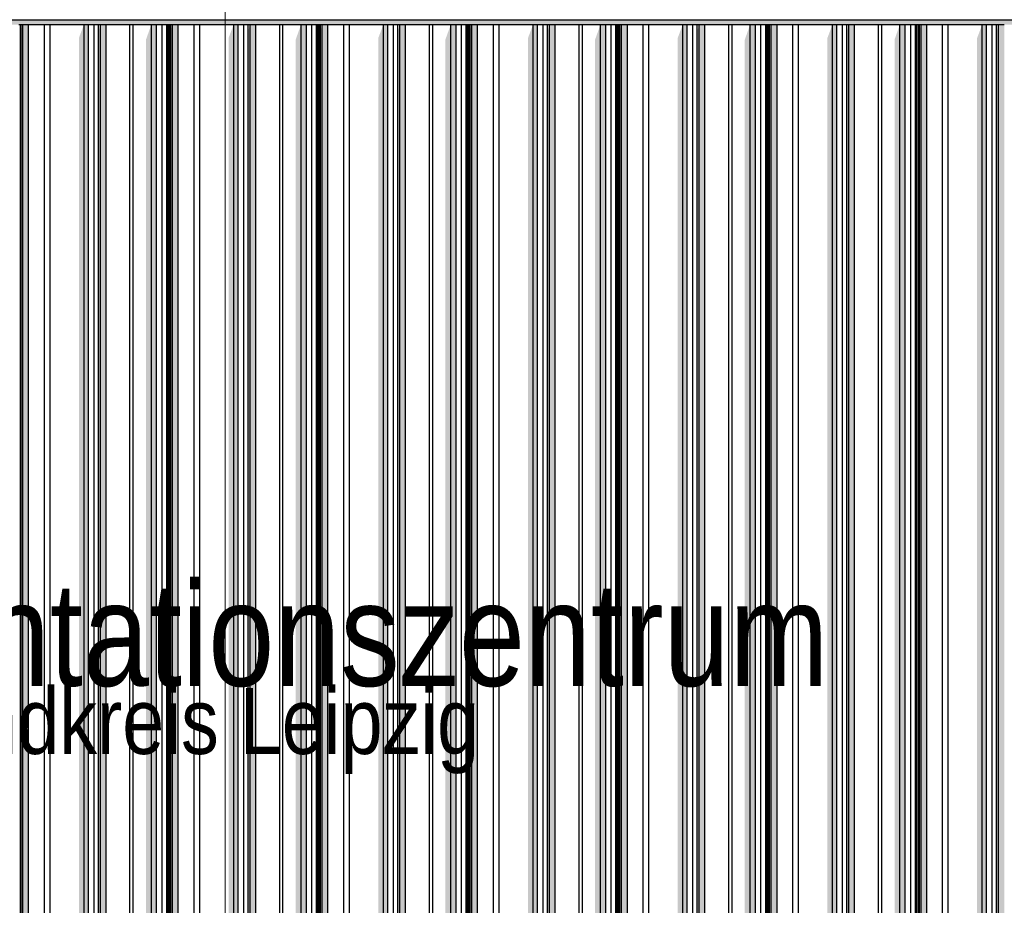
# Model space of a CAD drawing. Header units: metres. Extents: x -58265 to 590738, y -55036 to 35250.
# Tile 67 of 160: x 545116 to 547729, y -49406 to -47056. Entities that reach past the tile are written whole.
import ezdxf

# ---------------------------------------------------------------- set-up
doc = ezdxf.new("R2010")
doc.units = ezdxf.units.M
doc.header["$LTSCALE"] = 0.05
doc.linetypes.add('Strichlinie_ eng', pattern=[46, 30, -16])
for name, color, linetype in [('Ansicht Süd_3_A_1_Fassaden', 7, 'Continuous'), ('Ansicht Süd_3_A_1_Schraffuren', 7, 'Continuous'), ('Ansicht Süd_3_A_1_Wände_Außen', 7, 'Continuous'), ('Ansicht Süd_3_A_3_Achsen_Raster', 7, 'Continuous'), ('Ansicht Süd_3_A_4_Text', 7, 'Continuous')]:
    doc.layers.add(name, color=color, linetype=linetype)
doc.styles.add('ERSTELLTER_STIL_2', font='txt')

msp = doc.modelspace()

# ---------------------------------------------------------------- hatches: boundary and pattern name
at = {"layer": 'Ansicht Süd_3_A_1_Schraffuren', "linetype": 'Continuous', "lineweight": 15}
for points in [[(548085.9, -47056.1), (542835.9, -47056.1), (542835.9, -47068.9), (548085.9, -47068.9)], [(545119.7, -47084.9), (545118, -47099.2), (545118, -48648.9), (545119.7, -48648.9)], [(545119.7, -47084.9), (545119.7, -48648.9), (545124.2, -48648.9), (545124.2, -47068.9)], [(545124.2, -48648.9), (545139.4, -48648.9), (545139.4, -47068.9), (545124.2, -47068.9)], [(545273, -47104.7), (545273, -48648.9), (545286.7, -48648.9), (545286.7, -47068.9)], [(545286.7, -48648.9), (545298.3, -48648.9), (545298.3, -47068.9), (545286.7, -47068.9)], [(545324.9, -47087.3), (545323.3, -47099.8), (545323.3, -48648.9), (545324.9, -48648.9)], [(545324.9, -47087.3), (545324.9, -48648.9), (545330.2, -48648.9), (545330.2, -47068.9)], [(545330.2, -48648.9), (545345.2, -48648.9), (545345.2, -47068.9), (545330.2, -47068.9)], [(545465.5, -47068.9), (545451.2, -47109), (545451.2, -48648.9), (545465.5, -48648.9)], [(545465.5, -48648.9), (545479.5, -48648.9), (545479.5, -47068.9), (545465.5, -47068.9)], [(545509.6, -47068.9), (545507.2, -47074.8), (545507.2, -48648.9), (545509.6, -48648.9)], [(545509.6, -48648.9), (545511.4, -48648.9), (545511.4, -47068.9), (545509.6, -47068.9)], [(545517, -47084.9), (545515.4, -47099.2), (545515.4, -48648.9), (545517, -48648.9)], [(545517, -47084.9), (545517, -48648.9), (545521.5, -48648.9), (545521.5, -47068.9)], [(545521.5, -48648.9), (545536.8, -48648.9), (545536.8, -47068.9), (545521.5, -47068.9)], [(545684, -47068.9), (545670.3, -47104.7), (545670.3, -48648.9), (545684, -48648.9)], [(545684, -48648.9), (545695.6, -48648.9), (545695.6, -47068.9), (545684, -47068.9)], [(545720.7, -47099.8), (545720.7, -48648.9), (545722.3, -48648.9), (545722.3, -47087.3)], [(545722.3, -47087.3), (545722.3, -48648.9), (545727.5, -48648.9), (545727.5, -47068.9)], [(545727.5, -48648.9), (545742.6, -48648.9), (545742.6, -47068.9), (545727.5, -47068.9)], [(545862.8, -47068.9), (545848.5, -47109), (545848.5, -48648.9), (545862.8, -48648.9)], [(545862.8, -48648.9), (545876.9, -48648.9), (545876.9, -47068.9), (545862.8, -47068.9)], [(545907, -47068.9), (545904.6, -47074.8), (545904.6, -48648.9), (545907, -48648.9)], [(545907, -48648.9), (545908.7, -48648.9), (545908.7, -47068.9), (545907, -47068.9)], [(545912.7, -47099.2), (545912.7, -48648.9), (545914.4, -48648.9), (545914.4, -47084.9)], [(545914.4, -47084.9), (545914.4, -48648.9), (545918.9, -48648.9), (545918.9, -47068.9)], [(545918.9, -48648.9), (545934.1, -48648.9), (545934.1, -47068.9), (545918.9, -47068.9)], [(546081.4, -47068.9), (546067.7, -47104.7), (546067.7, -48648.9), (546081.4, -48648.9)], [(546081.4, -48648.9), (546093, -48648.9), (546093, -47068.9), (546081.4, -47068.9)], [(546118.1, -47099.8), (546118.1, -48648.9), (546119.6, -48648.9), (546119.6, -47087.3)], [(546119.6, -47087.3), (546119.6, -48648.9), (546124.9, -48648.9), (546124.9, -47068.9)], [(546124.9, -48648.9), (546139.9, -48648.9), (546139.9, -47068.9), (546124.9, -47068.9)], [(546260.2, -47068.9), (546245.9, -47109), (546245.9, -48648.9), (546260.2, -48648.9)], [(546260.2, -48648.9), (546274.2, -48648.9), (546274.2, -47068.9), (546260.2, -47068.9)], [(546301.9, -48648.9), (546304.3, -48648.9), (546304.3, -47068.9), (546301.9, -47074.8)], [(546304.3, -48648.9), (546306.1, -48648.9), (546306.1, -47068.9), (546304.3, -47068.9)], [(546311.8, -47084.9), (546310.1, -47099.2), (546310.1, -48648.9), (546311.8, -48648.9)], [(546311.8, -47084.9), (546311.8, -48648.9), (546316.3, -48648.9), (546316.3, -47068.9)], [(546316.3, -48648.9), (546331.5, -48648.9), (546331.5, -47068.9), (546316.3, -47068.9)], [(546478.8, -47068.9), (546465.1, -47104.7), (546465.1, -48648.9), (546478.8, -48648.9)], [(546478.8, -48648.9), (546490.4, -48648.9), (546490.4, -47068.9), (546478.8, -47068.9)], [(546515.4, -47099.8), (546515.4, -48648.9), (546517, -48648.9), (546517, -47087.3)], [(546517, -47087.3), (546517, -48648.9), (546522.2, -48648.9), (546522.2, -47068.9)], [(546522.2, -48648.9), (546537.3, -48648.9), (546537.3, -47068.9), (546522.2, -47068.9)], [(546657.6, -47068.9), (546643.2, -47109), (546643.2, -48648.9), (546657.6, -48648.9)], [(546657.6, -48648.9), (546671.6, -48648.9), (546671.6, -47068.9), (546657.6, -47068.9)], [(546701.7, -47068.9), (546699.3, -47074.8), (546699.3, -48648.9), (546701.7, -48648.9)], [(546701.7, -48648.9), (546703.5, -48648.9), (546703.5, -47068.9), (546701.7, -47068.9)], [(546707.5, -47099.2), (546707.5, -48648.9), (546709.1, -48648.9), (546709.1, -47084.9)], [(546709.1, -47084.9), (546709.1, -48648.9), (546713.6, -48648.9), (546713.6, -47068.9)], [(546713.6, -48648.9), (546728.9, -48648.9), (546728.9, -47068.9), (546713.6, -47068.9)], [(546862.4, -47104.7), (546862.4, -48648.9), (546876.1, -48648.9), (546876.1, -47068.9)], [(546876.1, -48648.9), (546887.7, -48648.9), (546887.7, -47068.9), (546876.1, -47068.9)], [(546914.4, -47087.3), (546912.8, -47099.8), (546912.8, -48648.9), (546914.4, -48648.9)], [(546914.4, -47087.3), (546914.4, -48648.9), (546919.6, -48648.9), (546919.6, -47068.9)], [(546919.6, -48648.9), (546934.7, -48648.9), (546934.7, -47068.9), (546919.6, -47068.9)], [(547054.9, -47068.9), (547040.6, -47109), (547040.6, -48648.9), (547054.9, -48648.9)], [(547054.9, -48648.9), (547068.9, -48648.9), (547068.9, -47068.9), (547054.9, -47068.9)], [(547096.7, -47074.8), (547096.7, -48648.9), (547099.1, -48648.9), (547099.1, -47068.9)], [(547099.1, -48648.9), (547100.8, -48648.9), (547100.8, -47068.9), (547099.1, -47068.9)], [(547104.8, -47099.2), (547104.8, -48648.9), (547106.5, -48648.9), (547106.5, -47084.9)], [(547106.5, -47084.9), (547106.5, -48648.9), (547111, -48648.9), (547111, -47068.9)], [(547111, -48648.9), (547126.2, -48648.9), (547126.2, -47068.9), (547111, -47068.9)], [(547273.5, -47068.9), (547259.8, -47104.7), (547259.8, -48648.9), (547273.5, -48648.9)], [(547273.5, -48648.9), (547285.1, -48648.9), (547285.1, -47068.9), (547273.5, -47068.9)], [(547311.7, -47087.3), (547310.1, -47099.8), (547310.1, -48648.9), (547311.7, -48648.9)], [(547311.7, -47087.3), (547311.7, -48648.9), (547317, -48648.9), (547317, -47068.9)], [(547317, -48648.9), (547332, -48648.9), (547332, -47068.9), (547317, -47068.9)], [(547452.3, -47068.9), (547438, -47109), (547438, -48648.9), (547452.3, -48648.9)], [(547452.3, -48648.9), (547466.3, -48648.9), (547466.3, -47068.9), (547452.3, -47068.9)], [(547496.4, -47068.9), (547494, -47074.8), (547494, -48648.9), (547496.4, -48648.9)], [(547496.4, -48648.9), (547498.2, -48648.9), (547498.2, -47068.9), (547496.4, -47068.9)], [(547502.2, -47099.2), (547502.2, -48648.9), (547503.9, -48648.9), (547503.9, -47084.9)], [(547503.9, -47084.9), (547503.9, -48648.9), (547508.4, -48648.9), (547508.4, -47068.9)], [(547508.4, -48648.9), (547523.6, -48648.9), (547523.6, -47068.9), (547508.4, -47068.9)], [(547670.9, -47068.9), (547657.2, -47104.7), (547657.2, -48648.9), (547670.9, -48648.9)], [(547670.9, -48648.9), (547682.5, -48648.9), (547682.5, -47068.9), (547670.9, -47068.9)], [(547709.1, -47087.3), (547707.5, -47099.8), (547707.5, -48648.9), (547709.1, -48648.9)], [(547709.1, -47087.3), (547709.1, -48648.9), (547714.3, -48648.9), (547714.3, -47068.9)], [(547714.3, -48648.9), (547729.4, -48648.9), (547729.4, -47068.9), (547714.3, -47068.9)], [(545118, -48648.9), (545118, -50248.9), (545119.7, -50248.9), (545119.7, -48648.9)], [(545119.7, -50248.9), (545124.2, -50248.9), (545124.2, -48648.9), (545119.7, -48648.9)], [(545124.2, -50248.9), (545139.4, -50248.9), (545139.4, -48648.9), (545124.2, -48648.9)], [(545273, -48648.9), (545273, -50248.9), (545286.7, -50248.9), (545286.7, -48648.9)], [(545286.7, -50248.9), (545298.3, -50248.9), (545298.3, -48648.9), (545286.7, -48648.9)], [(545323.3, -48648.9), (545323.3, -50248.9), (545324.9, -50248.9), (545324.9, -48648.9)], [(545324.9, -50248.9), (545330.2, -50248.9), (545330.2, -48648.9), (545324.9, -48648.9)], [(545330.2, -50248.9), (545345.2, -50248.9), (545345.2, -48648.9), (545330.2, -48648.9)], [(545451.2, -48648.9), (545451.2, -50248.9), (545465.5, -50248.9), (545465.5, -48648.9)], [(545465.5, -50248.9), (545479.5, -50248.9), (545479.5, -48648.9), (545465.5, -48648.9)], [(545507.2, -48648.9), (545507.2, -50248.9), (545509.6, -50248.9), (545509.6, -48648.9)], [(545509.6, -50248.9), (545511.4, -50248.9), (545511.4, -48648.9), (545509.6, -48648.9)], [(545515.4, -48648.9), (545515.4, -50248.9), (545517, -50248.9), (545517, -48648.9)], [(545517, -50248.9), (545521.5, -50248.9), (545521.5, -48648.9), (545517, -48648.9)], [(545521.5, -50248.9), (545536.8, -50248.9), (545536.8, -48648.9), (545521.5, -48648.9)], [(545670.3, -48648.9), (545670.3, -50248.9), (545684, -50248.9), (545684, -48648.9)], [(545684, -50248.9), (545695.6, -50248.9), (545695.6, -48648.9), (545684, -48648.9)], [(545720.7, -48648.9), (545720.7, -50248.9), (545722.3, -50248.9), (545722.3, -48648.9)], [(545722.3, -50248.9), (545727.5, -50248.9), (545727.5, -48648.9), (545722.3, -48648.9)], [(545727.5, -50248.9), (545742.6, -50248.9), (545742.6, -48648.9), (545727.5, -48648.9)], [(545848.5, -48648.9), (545848.5, -50248.9), (545862.8, -50248.9), (545862.8, -48648.9)], [(545862.8, -50248.9), (545876.9, -50248.9), (545876.9, -48648.9), (545862.8, -48648.9)], [(545904.6, -48648.9), (545904.6, -50248.9), (545907, -50248.9), (545907, -48648.9)], [(545907, -50248.9), (545908.7, -50248.9), (545908.7, -48648.9), (545907, -48648.9)], [(545912.7, -48648.9), (545912.7, -50248.9), (545914.4, -50248.9), (545914.4, -48648.9)], [(545914.4, -50248.9), (545918.9, -50248.9), (545918.9, -48648.9), (545914.4, -48648.9)], [(545918.9, -50248.9), (545934.1, -50248.9), (545934.1, -48648.9), (545918.9, -48648.9)], [(546067.7, -48648.9), (546067.7, -50248.9), (546081.4, -50248.9), (546081.4, -48648.9)], [(546081.4, -50248.9), (546093, -50248.9), (546093, -48648.9), (546081.4, -48648.9)], [(546118.1, -48648.9), (546118.1, -50248.9), (546119.6, -50248.9), (546119.6, -48648.9)], [(546119.6, -50248.9), (546124.9, -50248.9), (546124.9, -48648.9), (546119.6, -48648.9)], [(546124.9, -50248.9), (546139.9, -50248.9), (546139.9, -48648.9), (546124.9, -48648.9)], [(546245.9, -48648.9), (546245.9, -50248.9), (546260.2, -50248.9), (546260.2, -48648.9)], [(546260.2, -50248.9), (546274.2, -50248.9), (546274.2, -48648.9), (546260.2, -48648.9)], [(546301.9, -48648.9), (546301.9, -50248.9), (546304.3, -50248.9), (546304.3, -48648.9)], [(546304.3, -50248.9), (546306.1, -50248.9), (546306.1, -48648.9), (546304.3, -48648.9)], [(546310.1, -48648.9), (546310.1, -50248.9), (546311.8, -50248.9), (546311.8, -48648.9)], [(546311.8, -50248.9), (546316.3, -50248.9), (546316.3, -48648.9), (546311.8, -48648.9)], [(546316.3, -50248.9), (546331.5, -50248.9), (546331.5, -48648.9), (546316.3, -48648.9)], [(546465.1, -48648.9), (546465.1, -50248.9), (546478.8, -50248.9), (546478.8, -48648.9)], [(546478.8, -50248.9), (546490.4, -50248.9), (546490.4, -48648.9), (546478.8, -48648.9)], [(546515.4, -48648.9), (546515.4, -50248.9), (546517, -50248.9), (546517, -48648.9)], [(546517, -50248.9), (546522.2, -50248.9), (546522.2, -48648.9), (546517, -48648.9)], [(546522.2, -50248.9), (546537.3, -50248.9), (546537.3, -48648.9), (546522.2, -48648.9)], [(546643.2, -48648.9), (546643.2, -50248.9), (546657.6, -50248.9), (546657.6, -48648.9)], [(546657.6, -50248.9), (546671.6, -50248.9), (546671.6, -48648.9), (546657.6, -48648.9)], [(546699.3, -48648.9), (546699.3, -50248.9), (546701.7, -50248.9), (546701.7, -48648.9)], [(546701.7, -50248.9), (546703.5, -50248.9), (546703.5, -48648.9), (546701.7, -48648.9)], [(546707.5, -48648.9), (546707.5, -50248.9), (546709.1, -50248.9), (546709.1, -48648.9)], [(546709.1, -50248.9), (546713.6, -50248.9), (546713.6, -48648.9), (546709.1, -48648.9)], [(546713.6, -50248.9), (546728.9, -50248.9), (546728.9, -48648.9), (546713.6, -48648.9)], [(546862.4, -48648.9), (546862.4, -50248.9), (546876.1, -50248.9), (546876.1, -48648.9)], [(546876.1, -50248.9), (546887.7, -50248.9), (546887.7, -48648.9), (546876.1, -48648.9)], [(546912.8, -48648.9), (546912.8, -50248.9), (546914.4, -50248.9), (546914.4, -48648.9)], [(546914.4, -50248.9), (546919.6, -50248.9), (546919.6, -48648.9), (546914.4, -48648.9)], [(546919.6, -50248.9), (546934.7, -50248.9), (546934.7, -48648.9), (546919.6, -48648.9)], [(547040.6, -48648.9), (547040.6, -50248.9), (547054.9, -50248.9), (547054.9, -48648.9)], [(547054.9, -50248.9), (547068.9, -50248.9), (547068.9, -48648.9), (547054.9, -48648.9)], [(547096.7, -48648.9), (547096.7, -50248.9), (547099.1, -50248.9), (547099.1, -48648.9)], [(547099.1, -50248.9), (547100.8, -50248.9), (547100.8, -48648.9), (547099.1, -48648.9)], [(547104.8, -48648.9), (547104.8, -50248.9), (547106.5, -50248.9), (547106.5, -48648.9)], [(547106.5, -50248.9), (547111, -50248.9), (547111, -48648.9), (547106.5, -48648.9)], [(547111, -50248.9), (547126.2, -50248.9), (547126.2, -48648.9), (547111, -48648.9)], [(547259.8, -48648.9), (547259.8, -50248.9), (547273.5, -50248.9), (547273.5, -48648.9)], [(547273.5, -50248.9), (547285.1, -50248.9), (547285.1, -48648.9), (547273.5, -48648.9)], [(547310.1, -48648.9), (547310.1, -50248.9), (547311.7, -50248.9), (547311.7, -48648.9)], [(547311.7, -50248.9), (547317, -50248.9), (547317, -48648.9), (547311.7, -48648.9)], [(547317, -50248.9), (547332, -50248.9), (547332, -48648.9), (547317, -48648.9)], [(547438, -48648.9), (547438, -50248.9), (547452.3, -50248.9), (547452.3, -48648.9)], [(547452.3, -50248.9), (547466.3, -50248.9), (547466.3, -48648.9), (547452.3, -48648.9)], [(547494, -48648.9), (547494, -50248.9), (547496.4, -50248.9), (547496.4, -48648.9)], [(547496.4, -50248.9), (547498.2, -50248.9), (547498.2, -48648.9), (547496.4, -48648.9)], [(547502.2, -48648.9), (547502.2, -50248.9), (547503.9, -50248.9), (547503.9, -48648.9)], [(547503.9, -50248.9), (547508.4, -50248.9), (547508.4, -48648.9), (547503.9, -48648.9)], [(547508.4, -50248.9), (547523.6, -50248.9), (547523.6, -48648.9), (547508.4, -48648.9)], [(547657.2, -48648.9), (547657.2, -50248.9), (547670.9, -50248.9), (547670.9, -48648.9)], [(547670.9, -50248.9), (547682.5, -50248.9), (547682.5, -48648.9), (547670.9, -48648.9)], [(547707.5, -48648.9), (547707.5, -50248.9), (547709.1, -50248.9), (547709.1, -48648.9)], [(547709.1, -50248.9), (547714.3, -50248.9), (547714.3, -48648.9), (547709.1, -48648.9)], [(547714.3, -50248.9), (547729.4, -50248.9), (547729.4, -48648.9), (547714.3, -48648.9)]]:
    msp.add_hatch(color=7, dxfattribs=at).paths.add_polyline_path(points)

# ---------------------------------------------------------------- linework, layer by layer
at = {"layer": 'Ansicht Süd_3_A_1_Fassaden', "color": 7, "linetype": 'Continuous', "lineweight": 25}
for p, q in [((545114, -47068.9), (545117.9, -47068.9)), ((545117.9, -47068.9), (545119.7, -47068.9)), ((545117.9, -48648.9), (545117.9, -47068.9)), ((545119.7, -47068.9), (545124.2, -47068.9)), ((545119.7, -48648.9), (545119.7, -47068.9)), ((545124.2, -47068.9), (545139.4, -47068.9)), ((545124.2, -48648.9), (545124.2, -47068.9)), ((545139.4, -47068.9), (545181.4, -47068.9)), ((545139.4, -48648.9), (545139.4, -47068.9)), ((545181.4, -47068.9), (545196.6, -47068.9)), ((545181.4, -48648.9), (545181.4, -47068.9)), ((545196.6, -47068.9), (545286.7, -47068.9)), ((545196.6, -48648.9), (545196.6, -47068.9)), ((545286.7, -47068.9), (545298.3, -47068.9)), ((545286.7, -48648.9), (545286.7, -47068.9)), ((545298.3, -47068.9), (545313.3, -47068.9)), ((545298.3, -48648.9), (545298.3, -47068.9)), ((545313.3, -47068.9), (545324.9, -47068.9)), ((545313.3, -48648.9), (545313.3, -47068.9)), ((545324.9, -47068.9), (545330.2, -47068.9)), ((545324.9, -48648.9), (545324.9, -47068.9)), ((545330.2, -47068.9), (545345.2, -47068.9)), ((545330.2, -48648.9), (545330.2, -47068.9)), ((545345.2, -47068.9), (545408.6, -47068.9)), ((545345.2, -48648.9), (545345.2, -47068.9)), ((545408.6, -47068.9), (545417.4, -47068.9)), ((545408.6, -48648.9), (545408.6, -47068.9)), ((545417.4, -47068.9), (545465.5, -47068.9)), ((545417.4, -48648.9), (545417.4, -47068.9)), ((545465.5, -47068.9), (545479.5, -47068.9)), ((545465.5, -48648.9), (545465.5, -47068.9)), ((545479.5, -47068.9), (545494, -47068.9)), ((545479.5, -48648.9), (545479.5, -47068.9)), ((545494, -47068.9), (545506.6, -47068.9)), ((545494, -48648.9), (545494, -47068.9)), ((545506.6, -47068.9), (545509.6, -47068.9)), ((545506.6, -48648.9), (545506.6, -47068.9)), ((545509.6, -47068.9), (545511.4, -47068.9)), ((545509.6, -48648.9), (545509.6, -47068.9)), ((545511.4, -47068.9), (545515.3, -47068.9)), ((545511.4, -48648.9), (545511.4, -47068.9)), ((545515.3, -47068.9), (545517, -47068.9)), ((545515.3, -48648.9), (545515.3, -47068.9)), ((545517, -47068.9), (545521.5, -47068.9)), ((545517, -48648.9), (545517, -47068.9)), ((545521.5, -47068.9), (545536.8, -47068.9)), ((545521.5, -48648.9), (545521.5, -47068.9)), ((545536.8, -47068.9), (545578.7, -47068.9)), ((545536.8, -48648.9), (545536.8, -47068.9)), ((545578.7, -47068.9), (545593.9, -47068.9)), ((545578.7, -48648.9), (545578.7, -47068.9)), ((545593.9, -47068.9), (545684, -47068.9)), ((545593.9, -48648.9), (545593.9, -47068.9)), ((545684, -47068.9), (545695.6, -47068.9)), ((545684, -48648.9), (545684, -47068.9)), ((545695.6, -47068.9), (545710.7, -47068.9)), ((545695.6, -48648.9), (545695.6, -47068.9)), ((545710.7, -47068.9), (545722.3, -47068.9)), ((545710.7, -48648.9), (545710.7, -47068.9)), ((545722.3, -47068.9), (545727.5, -47068.9)), ((545722.3, -48648.9), (545722.3, -47068.9)), ((545727.5, -47068.9), (545742.6, -47068.9)), ((545727.5, -48648.9), (545727.5, -47068.9)), ((545742.6, -47068.9), (545806, -47068.9)), ((545742.6, -48648.9), (545742.6, -47068.9)), ((545806, -47068.9), (545814.8, -47068.9)), ((545806, -48648.9), (545806, -47068.9)), ((545814.8, -47068.9), (545862.8, -47068.9)), ((545814.8, -48648.9), (545814.8, -47068.9)), ((545862.8, -47068.9), (545876.9, -47068.9)), ((545862.8, -48648.9), (545862.8, -47068.9)), ((545876.9, -47068.9), (545891.4, -47068.9)), ((545876.9, -48648.9), (545876.9, -47068.9)), ((545891.4, -47068.9), (545903.9, -47068.9)), ((545891.4, -48648.9), (545891.4, -47068.9)), ((545903.9, -47068.9), (545907, -47068.9)), ((545903.9, -48648.9), (545903.9, -47068.9)), ((545907, -47068.9), (545908.7, -47068.9)), ((545907, -48648.9), (545907, -47068.9)), ((545908.7, -47068.9), (545912.6, -47068.9)), ((545908.7, -48648.9), (545908.7, -47068.9)), ((545912.6, -47068.9), (545914.4, -47068.9)), ((545912.6, -48648.9), (545912.6, -47068.9)), ((545914.4, -47068.9), (545918.9, -47068.9)), ((545914.4, -48648.9), (545914.4, -47068.9)), ((545918.9, -47068.9), (545934.1, -47068.9)), ((545918.9, -48648.9), (545918.9, -47068.9)), ((545934.1, -47068.9), (545976.1, -47068.9)), ((545934.1, -48648.9), (545934.1, -47068.9)), ((545976.1, -47068.9), (545991.3, -47068.9)), ((545976.1, -48648.9), (545976.1, -47068.9)), ((545991.3, -47068.9), (546081.4, -47068.9)), ((545991.3, -48648.9), (545991.3, -47068.9)), ((546081.4, -47068.9), (546093, -47068.9)), ((546081.4, -48648.9), (546081.4, -47068.9)), ((546093, -47068.9), (546108, -47068.9)), ((546093, -48648.9), (546093, -47068.9)), ((546108, -47068.9), (546119.6, -47068.9)), ((546108, -48648.9), (546108, -47068.9)), ((546119.6, -47068.9), (546124.9, -47068.9)), ((546119.6, -48648.9), (546119.6, -47068.9)), ((546124.9, -47068.9), (546139.9, -47068.9)), ((546124.9, -48648.9), (546124.9, -47068.9)), ((546139.9, -47068.9), (546203.3, -47068.9)), ((546139.9, -48648.9), (546139.9, -47068.9)), ((546203.3, -47068.9), (546212.2, -47068.9)), ((546203.3, -48648.9), (546203.3, -47068.9)), ((546212.2, -47068.9), (546260.2, -47068.9)), ((546212.2, -48648.9), (546212.2, -47068.9)), ((546260.2, -47068.9), (546274.2, -47068.9)), ((546260.2, -48648.9), (546260.2, -47068.9)), ((546274.2, -47068.9), (546288.8, -47068.9)), ((546274.2, -48648.9), (546274.2, -47068.9)), ((546288.8, -47068.9), (546301.3, -47068.9)), ((546288.8, -48648.9), (546288.8, -47068.9)), ((546301.3, -47068.9), (546304.3, -47068.9)), ((546301.3, -48648.9), (546301.3, -47068.9)), ((546304.3, -47068.9), (546306.1, -47068.9)), ((546304.3, -48648.9), (546304.3, -47068.9)), ((546306.1, -47068.9), (546310, -47068.9)), ((546306.1, -48648.9), (546306.1, -47068.9)), ((546310, -47068.9), (546311.8, -47068.9)), ((546310, -48648.9), (546310, -47068.9)), ((546311.8, -47068.9), (546316.3, -47068.9)), ((546311.8, -48648.9), (546311.8, -47068.9)), ((546316.3, -47068.9), (546331.5, -47068.9)), ((546316.3, -48648.9), (546316.3, -47068.9)), ((546331.5, -47068.9), (546373.5, -47068.9)), ((546331.5, -48648.9), (546331.5, -47068.9)), ((546373.5, -47068.9), (546388.7, -47068.9)), ((546373.5, -48648.9), (546373.5, -47068.9)), ((546388.7, -47068.9), (546478.8, -47068.9)), ((546388.7, -48648.9), (546388.7, -47068.9)), ((546478.8, -47068.9), (546490.4, -47068.9)), ((546478.8, -48648.9), (546478.8, -47068.9)), ((546490.4, -47068.9), (546505.4, -47068.9)), ((546490.4, -48648.9), (546490.4, -47068.9)), ((546505.4, -47068.9), (546517, -47068.9)), ((546505.4, -48648.9), (546505.4, -47068.9)), ((546517, -47068.9), (546522.2, -47068.9)), ((546517, -48648.9), (546517, -47068.9)), ((546522.2, -47068.9), (546537.3, -47068.9)), ((546522.2, -48648.9), (546522.2, -47068.9)), ((546537.3, -47068.9), (546600.7, -47068.9)), ((546537.3, -48648.9), (546537.3, -47068.9)), ((546600.7, -47068.9), (546609.5, -47068.9)), ((546600.7, -48648.9), (546600.7, -47068.9)), ((546609.5, -47068.9), (546657.6, -47068.9)), ((546609.5, -48648.9), (546609.5, -47068.9)), ((546657.6, -47068.9), (546671.6, -47068.9)), ((546657.6, -48648.9), (546657.6, -47068.9)), ((546671.6, -47068.9), (546686.1, -47068.9)), ((546671.6, -48648.9), (546671.6, -47068.9)), ((546686.1, -47068.9), (546698.6, -47068.9)), ((546686.1, -48648.9), (546686.1, -47068.9)), ((546698.6, -47068.9), (546701.7, -47068.9)), ((546698.6, -48648.9), (546698.6, -47068.9)), ((546701.7, -47068.9), (546703.5, -47068.9)), ((546701.7, -48648.9), (546701.7, -47068.9)), ((546703.5, -47068.9), (546707.4, -47068.9)), ((546703.5, -48648.9), (546703.5, -47068.9)), ((546707.4, -47068.9), (546709.1, -47068.9)), ((546707.4, -48648.9), (546707.4, -47068.9)), ((546709.1, -47068.9), (546713.6, -47068.9)), ((546709.1, -48648.9), (546709.1, -47068.9)), ((546713.6, -47068.9), (546728.9, -47068.9)), ((546713.6, -48648.9), (546713.6, -47068.9)), ((546728.9, -47068.9), (546770.8, -47068.9)), ((546728.9, -48648.9), (546728.9, -47068.9)), ((546770.8, -47068.9), (546786, -47068.9)), ((546770.8, -48648.9), (546770.8, -47068.9)), ((546786, -47068.9), (546876.1, -47068.9)), ((546786, -48648.9), (546786, -47068.9)), ((546876.1, -47068.9), (546887.7, -47068.9)), ((546876.1, -48648.9), (546876.1, -47068.9)), ((546887.7, -47068.9), (546902.8, -47068.9)), ((546887.7, -48648.9), (546887.7, -47068.9)), ((546902.8, -47068.9), (546914.4, -47068.9)), ((546902.8, -48648.9), (546902.8, -47068.9)), ((546914.4, -47068.9), (546919.6, -47068.9)), ((546914.4, -48648.9), (546914.4, -47068.9)), ((546919.6, -47068.9), (546934.7, -47068.9)), ((546919.6, -48648.9), (546919.6, -47068.9)), ((546934.7, -47068.9), (546998, -47068.9)), ((546934.7, -48648.9), (546934.7, -47068.9)), ((546998, -47068.9), (547006.9, -47068.9)), ((546998, -48648.9), (546998, -47068.9)), ((547006.9, -47068.9), (547054.9, -47068.9)), ((547006.9, -48648.9), (547006.9, -47068.9)), ((547054.9, -47068.9), (547068.9, -47068.9)), ((547054.9, -48648.9), (547054.9, -47068.9)), ((547068.9, -47068.9), (547083.5, -47068.9)), ((547068.9, -48648.9), (547068.9, -47068.9)), ((547083.5, -47068.9), (547096, -47068.9)), ((547083.5, -48648.9), (547083.5, -47068.9)), ((547096, -47068.9), (547099.1, -47068.9)), ((547096, -48648.9), (547096, -47068.9)), ((547099.1, -47068.9), (547100.8, -47068.9)), ((547099.1, -48648.9), (547099.1, -47068.9)), ((547100.8, -47068.9), (547104.7, -47068.9)), ((547100.8, -48648.9), (547100.8, -47068.9)), ((547104.7, -47068.9), (547106.5, -47068.9)), ((547104.7, -48648.9), (547104.7, -47068.9)), ((547106.5, -47068.9), (547111, -47068.9)), ((547106.5, -48648.9), (547106.5, -47068.9)), ((547111, -47068.9), (547126.2, -47068.9)), ((547111, -48648.9), (547111, -47068.9)), ((547126.2, -47068.9), (547168.2, -47068.9)), ((547126.2, -48648.9), (547126.2, -47068.9)), ((547168.2, -47068.9), (547183.4, -47068.9)), ((547168.2, -48648.9), (547168.2, -47068.9)), ((547183.4, -47068.9), (547273.5, -47068.9)), ((547183.4, -48648.9), (547183.4, -47068.9)), ((547273.5, -47068.9), (547285.1, -47068.9)), ((547273.5, -48648.9), (547273.5, -47068.9)), ((547285.1, -47068.9), (547300.1, -47068.9)), ((547285.1, -48648.9), (547285.1, -47068.9)), ((547300.1, -47068.9), (547311.7, -47068.9)), ((547300.1, -48648.9), (547300.1, -47068.9)), ((547311.7, -47068.9), (547317, -47068.9)), ((547311.7, -48648.9), (547311.7, -47068.9)), ((547317, -47068.9), (547332, -47068.9)), ((547317, -48648.9), (547317, -47068.9)), ((547332, -47068.9), (547395.4, -47068.9)), ((547332, -48648.9), (547332, -47068.9)), ((547395.4, -47068.9), (547404.2, -47068.9)), ((547395.4, -48648.9), (547395.4, -47068.9)), ((547404.2, -47068.9), (547452.3, -47068.9)), ((547404.2, -48648.9), (547404.2, -47068.9)), ((547452.3, -47068.9), (547466.3, -47068.9)), ((547452.3, -48648.9), (547452.3, -47068.9)), ((547466.3, -47068.9), (547480.9, -47068.9)), ((547466.3, -48648.9), (547466.3, -47068.9)), ((547480.9, -47068.9), (547493.4, -47068.9)), ((547480.9, -48648.9), (547480.9, -47068.9)), ((547493.4, -47068.9), (547496.4, -47068.9)), ((547493.4, -48648.9), (547493.4, -47068.9)), ((547496.4, -47068.9), (547498.2, -47068.9)), ((547496.4, -48648.9), (547496.4, -47068.9)), ((547498.2, -47068.9), (547502.1, -47068.9)), ((547498.2, -48648.9), (547498.2, -47068.9)), ((547502.1, -47068.9), (547503.9, -47068.9)), ((547502.1, -48648.9), (547502.1, -47068.9)), ((547503.9, -47068.9), (547508.4, -47068.9)), ((547503.9, -48648.9), (547503.9, -47068.9)), ((547508.4, -47068.9), (547523.6, -47068.9)), ((547508.4, -48648.9), (547508.4, -47068.9)), ((547523.6, -47068.9), (547565.5, -47068.9)), ((547523.6, -48648.9), (547523.6, -47068.9)), ((547565.5, -47068.9), (547580.8, -47068.9)), ((547565.5, -48648.9), (547565.5, -47068.9)), ((547580.8, -47068.9), (547670.9, -47068.9)), ((547580.8, -48648.9), (547580.8, -47068.9)), ((547670.9, -47068.9), (547682.5, -47068.9)), ((547670.9, -48648.9), (547670.9, -47068.9)), ((547682.5, -47068.9), (547697.5, -47068.9)), ((547682.5, -48648.9), (547682.5, -47068.9)), ((547697.5, -47068.9), (547709.1, -47068.9)), ((547697.5, -48648.9), (547697.5, -47068.9)), ((547709.1, -47068.9), (547714.3, -47068.9)), ((547709.1, -48648.9), (547709.1, -47068.9)), ((547714.3, -47068.9), (547729.4, -47068.9)), ((547714.3, -48648.9), (547714.3, -47068.9)), ((545117.9, -50248.9), (545117.9, -48648.9)), ((545119.7, -50248.9), (545119.7, -48648.9)), ((545124.2, -50248.9), (545124.2, -48648.9)), ((545139.4, -50248.9), (545139.4, -48648.9)), ((545181.4, -50248.9), (545181.4, -48648.9)), ((545196.6, -50248.9), (545196.6, -48648.9)), ((545286.7, -50248.9), (545286.7, -48648.9)), ((545298.3, -50248.9), (545298.3, -48648.9)), ((545313.3, -50248.9), (545313.3, -48648.9)), ((545324.9, -50248.9), (545324.9, -48648.9)), ((545330.2, -50248.9), (545330.2, -48648.9)), ((545345.2, -50248.9), (545345.2, -48648.9)), ((545408.6, -50248.9), (545408.6, -48648.9)), ((545417.4, -50248.9), (545417.4, -48648.9)), ((545465.5, -50248.9), (545465.5, -48648.9)), ((545479.5, -50248.9), (545479.5, -48648.9)), ((545494, -50248.9), (545494, -48648.9)), ((545506.6, -50248.9), (545506.6, -48648.9)), ((545506.6, -48648.9), (545509.6, -48648.9)), ((545509.6, -50248.9), (545509.6, -48648.9)), ((545511.4, -50248.9), (545511.4, -48648.9)), ((545515.3, -50248.9), (545515.3, -48648.9)), ((545517, -50248.9), (545517, -48648.9)), ((545521.5, -50248.9), (545521.5, -48648.9)), ((545536.8, -50248.9), (545536.8, -48648.9)), ((545578.7, -50248.9), (545578.7, -48648.9)), ((545593.9, -50248.9), (545593.9, -48648.9)), ((545684, -50248.9), (545684, -48648.9)), ((545695.6, -50248.9), (545695.6, -48648.9)), ((545710.7, -50248.9), (545710.7, -48648.9)), ((545722.3, -50248.9), (545722.3, -48648.9)), ((545727.5, -50248.9), (545727.5, -48648.9)), ((545742.6, -50248.9), (545742.6, -48648.9)), ((545806, -50248.9), (545806, -48648.9)), ((545814.8, -50248.9), (545814.8, -48648.9)), ((545862.8, -50248.9), (545862.8, -48648.9)), ((545876.9, -50248.9), (545876.9, -48648.9)), ((545891.4, -50248.9), (545891.4, -48648.9)), ((545903.9, -50248.9), (545903.9, -48648.9)), ((545903.9, -48648.9), (545907, -48648.9)), ((545907, -50248.9), (545907, -48648.9)), ((545908.7, -50248.9), (545908.7, -48648.9)), ((545912.6, -50248.9), (545912.6, -48648.9)), ((545914.4, -50248.9), (545914.4, -48648.9)), ((545918.9, -50248.9), (545918.9, -48648.9)), ((545934.1, -50248.9), (545934.1, -48648.9)), ((545976.1, -50248.9), (545976.1, -48648.9)), ((545991.3, -50248.9), (545991.3, -48648.9)), ((546081.4, -50248.9), (546081.4, -48648.9)), ((546093, -50248.9), (546093, -48648.9)), ((546108, -50248.9), (546108, -48648.9)), ((546119.6, -50248.9), (546119.6, -48648.9)), ((546124.9, -50248.9), (546124.9, -48648.9)), ((546139.9, -50248.9), (546139.9, -48648.9)), ((546203.3, -50248.9), (546203.3, -48648.9)), ((546212.2, -50248.9), (546212.2, -48648.9)), ((546260.2, -50248.9), (546260.2, -48648.9)), ((546274.2, -50248.9), (546274.2, -48648.9)), ((546288.8, -50248.9), (546288.8, -48648.9)), ((546301.3, -50248.9), (546301.3, -48648.9)), ((546301.3, -48648.9), (546304.3, -48648.9)), ((546304.3, -50248.9), (546304.3, -48648.9)), ((546306.1, -50248.9), (546306.1, -48648.9)), ((546310, -50248.9), (546310, -48648.9)), ((546311.8, -50248.9), (546311.8, -48648.9)), ((546316.3, -50248.9), (546316.3, -48648.9)), ((546331.5, -50248.9), (546331.5, -48648.9)), ((546373.5, -50248.9), (546373.5, -48648.9)), ((546388.7, -50248.9), (546388.7, -48648.9)), ((546478.8, -50248.9), (546478.8, -48648.9)), ((546490.4, -50248.9), (546490.4, -48648.9)), ((546505.4, -50248.9), (546505.4, -48648.9)), ((546517, -50248.9), (546517, -48648.9)), ((546522.2, -50248.9), (546522.2, -48648.9)), ((546537.3, -50248.9), (546537.3, -48648.9)), ((546600.7, -50248.9), (546600.7, -48648.9)), ((546609.5, -50248.9), (546609.5, -48648.9)), ((546657.6, -50248.9), (546657.6, -48648.9)), ((546671.6, -50248.9), (546671.6, -48648.9)), ((546686.1, -50248.9), (546686.1, -48648.9)), ((546698.6, -50248.9), (546698.6, -48648.9)), ((546698.6, -48648.9), (546701.7, -48648.9)), ((546701.7, -50248.9), (546701.7, -48648.9)), ((546703.5, -50248.9), (546703.5, -48648.9)), ((546707.4, -50248.9), (546707.4, -48648.9)), ((546709.1, -50248.9), (546709.1, -48648.9)), ((546713.6, -50248.9), (546713.6, -48648.9)), ((546728.9, -50248.9), (546728.9, -48648.9)), ((546770.8, -50248.9), (546770.8, -48648.9)), ((546786, -50248.9), (546786, -48648.9)), ((546876.1, -50248.9), (546876.1, -48648.9)), ((546887.7, -50248.9), (546887.7, -48648.9)), ((546902.8, -50248.9), (546902.8, -48648.9)), ((546914.4, -50248.9), (546914.4, -48648.9)), ((546919.6, -50248.9), (546919.6, -48648.9)), ((546934.7, -50248.9), (546934.7, -48648.9)), ((546998, -50248.9), (546998, -48648.9)), ((547006.9, -50248.9), (547006.9, -48648.9)), ((547054.9, -50248.9), (547054.9, -48648.9)), ((547068.9, -50248.9), (547068.9, -48648.9)), ((547083.5, -50248.9), (547083.5, -48648.9)), ((547096, -50248.9), (547096, -48648.9)), ((547096, -48648.9), (547099.1, -48648.9)), ((547099.1, -50248.9), (547099.1, -48648.9)), ((547100.8, -50248.9), (547100.8, -48648.9)), ((547104.7, -50248.9), (547104.7, -48648.9)), ((547106.5, -50248.9), (547106.5, -48648.9)), ((547111, -50248.9), (547111, -48648.9)), ((547126.2, -50248.9), (547126.2, -48648.9)), ((547168.2, -50248.9), (547168.2, -48648.9)), ((547183.4, -50248.9), (547183.4, -48648.9)), ((547273.5, -50248.9), (547273.5, -48648.9)), ((547285.1, -50248.9), (547285.1, -48648.9)), ((547300.1, -50248.9), (547300.1, -48648.9)), ((547311.7, -50248.9), (547311.7, -48648.9)), ((547317, -50248.9), (547317, -48648.9)), ((547332, -50248.9), (547332, -48648.9)), ((547395.4, -50248.9), (547395.4, -48648.9)), ((547404.2, -50248.9), (547404.2, -48648.9)), ((547452.3, -50248.9), (547452.3, -48648.9)), ((547466.3, -50248.9), (547466.3, -48648.9)), ((547480.9, -50248.9), (547480.9, -48648.9)), ((547493.4, -50248.9), (547493.4, -48648.9)), ((547493.4, -48648.9), (547496.4, -48648.9)), ((547496.4, -50248.9), (547496.4, -48648.9)), ((547498.2, -50248.9), (547498.2, -48648.9)), ((547502.1, -50248.9), (547502.1, -48648.9)), ((547503.9, -50248.9), (547503.9, -48648.9)), ((547508.4, -50248.9), (547508.4, -48648.9)), ((547523.6, -50248.9), (547523.6, -48648.9)), ((547565.5, -50248.9), (547565.5, -48648.9)), ((547580.8, -50248.9), (547580.8, -48648.9)), ((547670.9, -50248.9), (547670.9, -48648.9)), ((547682.5, -50248.9), (547682.5, -48648.9)), ((547697.5, -50248.9), (547697.5, -48648.9)), ((547709.1, -50248.9), (547709.1, -48648.9)), ((547714.3, -50248.9), (547714.3, -48648.9))]:
    msp.add_line(p, q, dxfattribs=at)
at = {"layer": 'Ansicht Süd_3_A_1_Wände_Außen', "color": 7, "linetype": 'Continuous', "lineweight": 25}
msp.add_line((542655.9, -47056.1), (548085.9, -47056.1), dxfattribs=at)
at = {"layer": 'Ansicht Süd_3_A_3_Achsen_Raster', "color": 7, "linetype": 'Strichlinie_ eng', "lineweight": 15}
msp.add_line((545660.9, -38686.1), (545660.9, -53686.1), dxfattribs=at)

# ---------------------------------------------------------------- texts
at = {"layer": 'Ansicht Süd_3_A_4_Text', "color": 251, "linetype": 'Continuous', "lineweight": 18, "insert": (545555.3, -49057.2), "char_height": 275, "attachment_point": 8, "line_spacing_factor": 0.611802, "style": 'ERSTELLTER_STIL_2'}
msp.add_mtext('\\A1;{\\pqc;\\fSwis721 Cn BT|b0|i0|c0|p0;\\W1.000000;Dokumentationszentrum\\P\\pqc;\\fSwis721 Cn BT|b0|i0|c0|p0;\\H0.636364x;\\W1.000000;Landkreis Leipzig}', dxfattribs=at)

doc.saveas('drawing.dxf')
